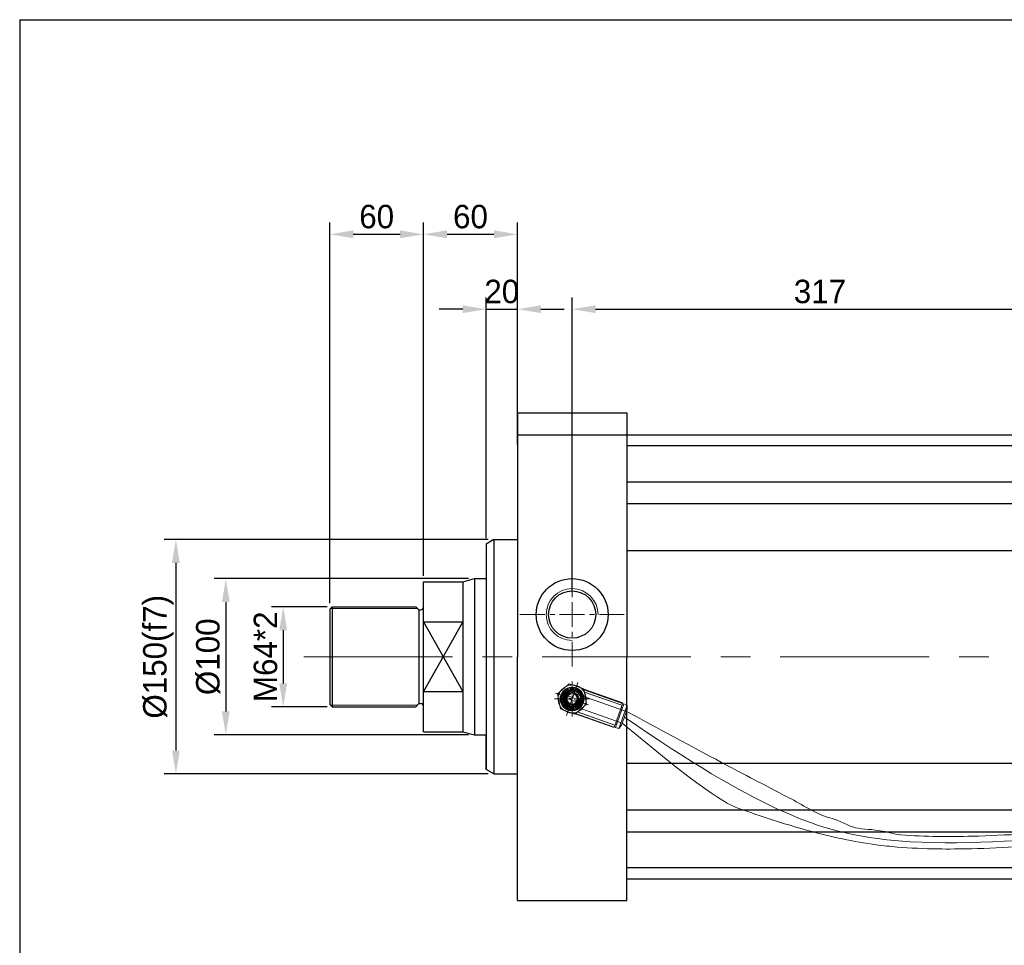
# Model space of a CAD drawing. Header units: millimetres. Extents: x 19428 to 21388, y 4581 to 5923.
# Tile 2 of 17: x 19428 to 20058, y 5330 to 5923. Entities that reach past the tile are written whole.
import ezdxf

# ---------------------------------------------------------------- set-up
doc = ezdxf.new("R2010")
doc.units = ezdxf.units.MM
doc.linetypes.add('CENTER', pattern=[50.8, 31.75, -6.35, 6.35, -6.35])
doc.layers.get('Defpoints').update_dxf_attribs({"lineweight": 25})
for name, color, linetype, lineweight in [('图层1', 7, 'Continuous', 25), ('图层2', 3, 'CENTER', 13), ('图层3', 2, 'Continuous', 13), ('图层4', 1, 'Continuous', 30), ('图层7', 4, 'Continuous', 13)]:
    doc.layers.add(name, color=color, linetype=linetype, lineweight=lineweight)
doc.dimstyles.new('ISO-25', dxfattribs={"dimtxt": 2.5, "dimasz": 2.5, "dimexe": 1.25, "dimexo": 0.625, "dimtad": 1, "dimtxsty": 'Standard', "dimcen": 2.5, "dimadec": 0, "dimazin": 0, "dimtfac": 1, "dimtmove": 0, "dimatfit": 3, "dimfxl": 1, "dimarcsym": 0})

# ---------------------------------------------------------------- blocks, each defined once
blk = doc.blocks.new('*D2066')
at = {"layer": 'Defpoints', "color": 0}
for p in [(19718.95, 5564.95), (19559.99, 5464.95), (19718.95, 5464.95)]:
    blk.add_point(p, dxfattribs=at)
at = {"layer": '图层3', "color": 0, "lineweight": -2}
for p, q in [((19715.2, 5564.95), (19552.49, 5564.95)), ((19559.99, 5549.95), (19559.99, 5479.95)), ((19715.2, 5464.95), (19552.49, 5464.95))]:
    blk.add_line(p, q, dxfattribs=at)
at = {"layer": '图层3', "color": 0}
for points in [[(19562.49, 5549.95), (19557.49, 5549.95), (19559.99, 5564.95)], [(19557.49, 5479.95), (19562.49, 5479.95), (19559.99, 5464.95)]]:
    blk.add_solid(points, dxfattribs=at)
at = {"layer": '图层3', "color": 0, "insert": (19548.74, 5514.95), "char_height": 15, "attachment_point": 5, "rotation": 90}
blk.add_mtext('%%C100', dxfattribs=at)
blk = doc.blocks.new('*D2067')
at = {"layer": 'Defpoints', "color": 0}
for p in [(19731.48, 5589.95), (19528.08, 5439.95), (19731.48, 5439.95)]:
    blk.add_point(p, dxfattribs=at)
at = {"layer": '图层3', "color": 0, "lineweight": -2}
for p, q in [((19727.73, 5589.95), (19520.58, 5589.95)), ((19528.08, 5574.95), (19528.08, 5454.95)), ((19727.73, 5439.95), (19520.58, 5439.95))]:
    blk.add_line(p, q, dxfattribs=at)
at = {"layer": '图层3', "color": 0}
for points in [[(19530.58, 5574.95), (19525.58, 5574.95), (19528.08, 5589.95)], [(19525.58, 5454.95), (19530.58, 5454.95), (19528.08, 5439.95)]]:
    blk.add_solid(points, dxfattribs=at)
at = {"layer": '图层3', "color": 0, "insert": (19516.83, 5514.95), "char_height": 15, "attachment_point": 5, "rotation": 90}
blk.add_mtext('%%C150(f7)', dxfattribs=at)
blk = doc.blocks.new('*D2068')
at = {"layer": 'Defpoints', "color": 0}
for p in [(19746.48, 5785.26), (19746.48, 5647.08), (19686.48, 5562.95)]:
    blk.add_point(p, dxfattribs=at)
at = {"layer": '图层3', "color": 0, "lineweight": -2}
for p, q in [((19686.48, 5566.7), (19686.48, 5792.76)), ((19746.48, 5650.83), (19746.48, 5792.76)), ((19701.48, 5785.26), (19731.48, 5785.26))]:
    blk.add_line(p, q, dxfattribs=at)
at = {"layer": '图层3', "color": 0}
for points in [[(19701.48, 5787.76), (19701.48, 5782.76), (19686.48, 5785.26)], [(19731.48, 5782.76), (19731.48, 5787.76), (19746.48, 5785.26)]]:
    blk.add_solid(points, dxfattribs=at)
at = {"layer": '图层3', "color": 0, "insert": (19716.48, 5796.51), "char_height": 15, "attachment_point": 5}
blk.add_mtext('60', dxfattribs=at)
blk = doc.blocks.new('*D2070')
at = {"layer": 'Defpoints', "color": 0}
for p in [(20098.48, 5737.34), (20098.48, 5557.95), (19781.48, 5552.6)]:
    blk.add_point(p, dxfattribs=at)
at = {"layer": '图层3', "color": 0, "lineweight": -2}
for p, q in [((19781.48, 5556.35), (19781.48, 5744.84)), ((20098.48, 5561.7), (20098.48, 5744.84)), ((19796.48, 5737.34), (20083.48, 5737.34))]:
    blk.add_line(p, q, dxfattribs=at)
at = {"layer": '图层3', "color": 0}
for points in [[(19796.48, 5739.84), (19796.48, 5734.84), (19781.48, 5737.34)], [(20083.48, 5734.84), (20083.48, 5739.84), (20098.48, 5737.34)]]:
    blk.add_solid(points, dxfattribs=at)
at = {"layer": '图层3', "color": 0, "insert": (19939.98, 5748.59), "char_height": 15, "attachment_point": 5}
blk.add_mtext('317', dxfattribs=at)
blk = doc.blocks.new('*D2071')
at = {"layer": 'Defpoints', "color": 0}
for p in [(19746.48, 5737.34), (19746.48, 5670.95), (19726.48, 5587.07)]:
    blk.add_point(p, dxfattribs=at)
at = {"layer": '图层3', "color": 0, "lineweight": -2}
for p, q in [((19726.48, 5590.82), (19726.48, 5744.84)), ((19746.48, 5674.7), (19746.48, 5744.84)), ((19711.48, 5737.34), (19696.48, 5737.34)), ((19726.48, 5737.34), (19746.48, 5737.34)), ((19761.48, 5737.34), (19776.48, 5737.34))]:
    blk.add_line(p, q, dxfattribs=at)
at = {"layer": '图层3', "color": 0}
for points in [[(19711.48, 5734.84), (19711.48, 5739.84), (19726.48, 5737.34)], [(19761.48, 5739.84), (19761.48, 5734.84), (19746.48, 5737.34)]]:
    blk.add_solid(points, dxfattribs=at)
at = {"layer": '图层3', "color": 0, "insert": (19736.48, 5748.59), "char_height": 15, "attachment_point": 5}
blk.add_mtext('20', dxfattribs=at)
blk = doc.blocks.new('*D2072')
at = {"layer": 'Defpoints', "color": 0}
for p in [(19686.48, 5785.26), (19686.48, 5562.95), (19626.48, 5545.45)]:
    blk.add_point(p, dxfattribs=at)
at = {"layer": '图层3', "color": 0, "lineweight": -2}
for p, q in [((19626.48, 5549.2), (19626.48, 5792.76)), ((19686.48, 5566.7), (19686.48, 5792.76)), ((19641.48, 5785.26), (19671.48, 5785.26))]:
    blk.add_line(p, q, dxfattribs=at)
at = {"layer": '图层3', "color": 0}
for points in [[(19641.48, 5787.76), (19641.48, 5782.76), (19626.48, 5785.26)], [(19671.48, 5782.76), (19671.48, 5787.76), (19686.48, 5785.26)]]:
    blk.add_solid(points, dxfattribs=at)
at = {"layer": '图层3', "color": 0, "insert": (19656.48, 5796.51), "char_height": 15, "attachment_point": 5}
blk.add_mtext('60', dxfattribs=at)
blk = doc.blocks.new('*D2073')
at = {"layer": 'Defpoints', "color": 0}
for p in [(19628.48, 5546.95), (19596.68, 5482.95), (19628.48, 5482.95)]:
    blk.add_point(p, dxfattribs=at)
at = {"layer": '图层3', "color": 0, "lineweight": -2}
for p, q in [((19624.73, 5546.95), (19589.18, 5546.95)), ((19596.68, 5531.95), (19596.68, 5497.95)), ((19624.73, 5482.95), (19589.18, 5482.95))]:
    blk.add_line(p, q, dxfattribs=at)
at = {"layer": '图层3', "color": 0}
for points in [[(19599.18, 5531.95), (19594.18, 5531.95), (19596.68, 5546.95)], [(19594.18, 5497.95), (19599.18, 5497.95), (19596.68, 5482.95)]]:
    blk.add_solid(points, dxfattribs=at)
at = {"layer": '图层3', "color": 0, "insert": (19585.43, 5514.95), "char_height": 15, "attachment_point": 5, "rotation": 90}
blk.add_mtext('M64*2', dxfattribs=at)

msp = doc.modelspace()

# ---------------------------------------------------------------- linework, layer by layer
at = {"layer": '图层1', "ltscale": 3}
for p, q in [((19746.485, 5670.953), (19816.485, 5670.953)), ((21231.485, 5649.953), (19816.485, 5649.953)), ((19731.485, 5589.953), (19746.485, 5589.953)), ((19686.485, 5562.953), (19711.485, 5562.953)), ((19718.949, 5564.953), (19726.485, 5564.953)), ((19626.485, 5545.453), (19627.985, 5546.953)), ((19627.985, 5546.953), (19681.485, 5546.953)), ((19683.485, 5544.953), (19684.485, 5544.953)), ((19683.485, 5484.953), (19684.485, 5484.953)), ((19626.485, 5484.453), (19627.985, 5482.953)), ((19627.985, 5482.953), (19681.485, 5482.953)), ((19686.485, 5466.953), (19711.485, 5466.953)), ((19718.949, 5464.953), (19726.485, 5464.953)), ((19731.485, 5439.953), (19746.485, 5439.953)), ((20425.485, 5379.953), (19816.485, 5379.953)), ((19746.485, 5358.953), (19816.485, 5358.953))]:
    msp.add_line(p, q, dxfattribs=at)
at = {"layer": '图层1'}
for p, q in [((19746.485, 5670.953), (19746.485, 5514.953)), ((19816.485, 5670.953), (19816.485, 5514.953)), ((19746.485, 5656.953), (21231.485, 5656.953)), ((19816.485, 5626.953), (21231.485, 5626.953)), ((19816.485, 5612.953), (21231.485, 5612.953)), ((19731.485, 5589.953), (19726.485, 5587.066)), ((19726.485, 5587.066), (19726.485, 5442.84)), ((19731.485, 5589.953), (19731.485, 5439.953)), ((19816.485, 5582.953), (21231.485, 5582.953)), ((19686.485, 5466.953), (19686.485, 5562.953)), ((19711.485, 5562.953), (19718.949, 5564.953)), ((19711.485, 5562.953), (19711.485, 5466.953)), ((19718.949, 5564.953), (19718.949, 5464.953)), ((19626.485, 5545.453), (19626.485, 5484.453)), ((19627.985, 5546.953), (19627.985, 5482.953)), ((19683.485, 5544.953), (19681.485, 5546.953)), ((19683.485, 5544.953), (19683.485, 5484.953)), ((19711.485, 5537.263), (19686.485, 5492.643)), ((19686.485, 5537.263), (19711.485, 5492.643)), ((19686.485, 5537.263), (19711.485, 5537.263)), ((19746.485, 5358.953), (19746.485, 5514.953)), ((19816.485, 5358.953), (19816.485, 5514.953)), ((19686.485, 5492.643), (19711.485, 5492.643)), ((19683.485, 5484.953), (19681.485, 5482.953)), ((19711.485, 5466.953), (19718.949, 5464.953)), ((19726.485, 5442.84), (19726.485, 5464.953)), ((19731.485, 5439.953), (19726.485, 5442.84)), ((19816.485, 5446.953), (21231.485, 5446.953)), ((19816.485, 5416.953), (21231.485, 5416.953)), ((19816.485, 5402.953), (21231.485, 5402.953)), ((19816.485, 5372.953), (21231.485, 5372.953))]:
    msp.add_line(p, q, dxfattribs=at)
for centre, radius in [((19781.485, 5541.953), 23), ((19781.485, 5541.953), 15.1), ((19781.485, 5487.953), 7.5), ((19781.485, 5487.953), 7.5), ((19781.485, 5487.953), 7.5), ((19781.485, 5487.953), 7.5), ((19781.485, 5487.953), 4.25), ((19781.485, 5487.953), 4.25), ((19781.485, 5487.953), 4.25), ((19781.485, 5487.953), 4.25)]:
    msp.add_circle(centre, radius, dxfattribs=at)
for centre, start, end in [((19684.485, 5546.953), 270, 0), ((19684.485, 5482.953), 0, 90)]:
    msp.add_arc(centre, 2, start, end, dxfattribs=at)
at = {"layer": '图层2', "ltscale": 0.5}
for p, q in [((19781.485, 5575.352), (19781.485, 5508.554)), ((19748.086, 5541.953), (19814.884, 5541.953))]:
    msp.add_line(p, q, dxfattribs=at)
at = {"layer": '图层2', "ltscale": 3}
msp.add_line((19609.814, 5514.953), (21301.485, 5514.953), dxfattribs=at)
at = {"layer": '图层2', "ltscale": 0.3}
for p, q in [((19777.788, 5477.407), (19785.181, 5498.499)), ((19777.788, 5477.407), (19785.181, 5498.499)), ((19781.485, 5476.778), (19781.485, 5499.128)), ((19781.485, 5476.778), (19781.485, 5499.128)), ((19792.031, 5484.256), (19770.938, 5491.649)), ((19792.031, 5484.256), (19770.938, 5491.649)), ((19792.66, 5487.953), (19770.309, 5487.953)), ((19792.66, 5487.953), (19770.309, 5487.953))]:
    msp.add_line(p, q, dxfattribs=at)
at = {"layer": '图层4'}
for q in [(21388.161, 5922.59), (19428.161, 4592.59)]:
    msp.add_line((19428.161, 5922.59), q, dxfattribs=at)
at = {"layer": '图层7'}
for p, q in [((19626.885, 5545.853), (19682.585, 5545.853)), ((19779.665, 5497.598), (19772.222, 5491.199)), ((19788.928, 5494.351), (19779.665, 5497.598)), ((19772.222, 5491.199), (19774.042, 5481.555)), ((19784.722, 5497.188), (19778.248, 5478.717)), ((19782.573, 5491.057), (19782.808, 5491.728)), ((19816.215, 5480.019), (19782.808, 5491.728)), ((19787.178, 5494.858), (19788.949, 5494.238)), ((19787.888, 5494.206), (19789.03, 5493.806)), ((19790.747, 5484.706), (19788.928, 5494.351)), ((19788.949, 5494.238), (19813.896, 5485.494)), ((19789.03, 5493.806), (19813.77, 5485.135)), ((19789.268, 5492.372), (19813.348, 5483.932)), ((19789.303, 5492.36), (19813.348, 5483.932)), ((19786.208, 5485.397), (19776.2, 5488.905)), ((19776.762, 5490.509), (19786.77, 5487.001)), ((19808.339, 5469.64), (19813.896, 5485.494)), ((19626.885, 5484.053), (19682.585, 5484.053)), ((19774.042, 5481.555), (19783.305, 5478.308)), ((19780.162, 5484.178), (19780.397, 5484.849)), ((19780.162, 5484.178), (19813.569, 5472.469)), ((19781.622, 5479.004), (19783.392, 5478.383)), ((19782.582, 5479.07), (19783.725, 5478.67)), ((19783.305, 5478.308), (19790.747, 5484.706)), ((19783.725, 5478.67), (19808.465, 5469.999)), ((19784.806, 5479.642), (19808.886, 5471.202)), ((19784.841, 5479.629), (19808.886, 5471.202)), ((19809.321, 5469.719), (19814.613, 5484.819)), ((19811.409, 5468.987), (19816.702, 5484.087)), ((19813.731, 5482.302), (19812.881, 5482.6)), ((19813.128, 5471.211), (19816.656, 5481.277)), ((19816.702, 5484.087), (19814.613, 5484.819)), ((19816.656, 5481.277), (19816.702, 5484.087)), ((19783.392, 5478.383), (19808.339, 5469.64)), ((19809.353, 5472.534), (19810.203, 5472.236)), ((19809.321, 5469.719), (19811.409, 5468.987)), ((19811.409, 5468.987), (19813.128, 5471.211)), ((20020.485, 5379.953), (19816.485, 5379.953))]:
    msp.add_line(p, q, dxfattribs=at)
for radius in [7.16, 6.579, 5.96, 5.37, 3.58, 3.289]:
    msp.add_circle((19781.485, 5487.953), radius, dxfattribs=at)
for centre, radius, start, end in [((19781.485, 5541.953), 16.6, 0, 270), ((19781.485, 5487.953), 8.95, 148.930717, 172.438601), ((19781.485, 5487.953), 8.95, 112.438601, 148.930717), ((19781.485, 5487.953), 5.723, 325.684659, 265.684659), ((19781.485, 5487.953), 4.9, 90, 0), ((19781.485, 5487.953), 4.9, 90, 0), ((19781.485, 5487.953), 4.9, 70.684659, 340.684659), ((19781.485, 5487.953), 4.9, 70.684659, 340.684659), ((19781.485, 5487.953), 4.17, 352.446082, 148.923237), ((19781.485, 5487.953), 8.95, 88.930717, 112.438601), ((19781.485, 5487.953), 8.95, 52.438601, 88.930717), ((19781.485, 5487.953), 8.95, 28.930717, 52.438601), ((19781.485, 5487.953), 8.95, 352.438601, 28.930717), ((19781.485, 5487.953), 8.95, 172.438601, 208.930717), ((19781.485, 5487.953), 4.17, 172.446082, 328.923237), ((19781.485, 5487.953), 8.95, 328.930717, 352.438601), ((19781.485, 5487.953), 8.95, 208.930717, 232.438601), ((19781.485, 5487.953), 8.95, 232.438601, 268.930717), ((19781.485, 5487.953), 8.95, 268.930717, 292.438601), ((19781.485, 5487.953), 8.95, 292.438601, 328.930717)]:
    msp.add_arc(centre, radius, start, end, dxfattribs=at)
for points, knots in [([(20248.313, 5403.537), (20247.879, 5403.545), (20247.445, 5403.553), (20227.433, 5403.912), (20207.838, 5404.218), (20178.832, 5404.378), (20169.449, 5404.385), (20141.268, 5404.22), (20122.438, 5403.864), (20098.014, 5402.915), (20092.473, 5402.663), (20081.403, 5402.115), (20075.871, 5401.821), (20059.3, 5400.966), (20048.284, 5400.43), (20030.008, 5399.961), (20022.715, 5399.886), (20007.444, 5400.103), (19999.474, 5400.434), (19986.98, 5401.436), (19985.085, 5402.427), (19973.656, 5404.582), (19967.695, 5404.49), (19957.814, 5406.615), (19952.381, 5410.243), (19938.914, 5413.707), (19930.257, 5419.326), (19906.565, 5431.962), (19887.808, 5441.242), (19816.215, 5480.019)], [785.1898541, 785.1898541, 785.1898541, 785.1898541, 786.495562, 786.495562, 845.3539452, 845.3539452, 873.4602817, 873.4602817, 929.6729545, 929.6729545, 946.1394791, 946.1394791, 962.6060036, 962.6060036, 995.5390527, 995.5390527, 1017.5476722, 1017.5476722, 1041.8555604, 1041.8555604, 1055.9309424, 1055.9309424, 1071.8134789, 1071.8134789, 1087.6960155, 1087.6960155, 1119.4610885, 1119.4610885, 1174.1194009, 1174.1194009, 1174.1194009, 1174.1194009]), ([(20248.313, 5395.536), (20248.191, 5395.538), (20248.069, 5395.54), (20228.567, 5395.892), (20209.192, 5396.199), (20179.855, 5396.377), (20169.905, 5396.388), (20140.035, 5396.211), (20120.094, 5395.816), (20094.854, 5394.767), (20089.6, 5394.515), (20079.072, 5393.982), (20073.8, 5393.701), (20057.97, 5392.892), (20047.399, 5392.395), (20029.612, 5391.955), (20022.392, 5391.887), (20006.564, 5392.118), (19997.96, 5392.491), (19984.913, 5393.602), (19980.448, 5394.08), (19968.762, 5395.629), (19961.577, 5396.888), (19947.302, 5399.889), (19940.209, 5401.63), (19919.046, 5407.396), (19905.088, 5411.965), (19881.565, 5420.145), (19871.953, 5423.627), (19813.569, 5472.469)], [785.0440313, 785.0440313, 785.0440313, 785.0440313, 785.4116501, 785.4116501, 843.710827, 843.710827, 873.6129895, 873.6129895, 933.4173144, 933.4173144, 949.1208449, 949.1208449, 964.8243755, 964.8243755, 996.2314366, 996.2314366, 1017.706116, 1017.706116, 1043.3873686, 1043.3873686, 1056.7886601, 1056.7886601, 1078.5449409, 1078.5449409, 1100.3012217, 1100.3012217, 1143.8137833, 1143.8137833, 1174.1185918, 1174.1185918, 1174.1185918, 1174.1185918]), ([(20248.313, 5399.536), (20197.629, 5400.453), (20106.803, 5401.578), (19975.549, 5389.9), (19900.457, 5417.624), (19814.892, 5476.244)], [785.5428934, 785.5428934, 785.5428934, 785.5428934, 937.971309, 1058.4784222, 1174.5449253, 1174.5449253, 1174.5449253, 1174.5449253])]:
    msp.add_open_spline(points, degree=3, knots=knots, dxfattribs=at)

# ---------------------------------------------------------------- dimensions: what is measured, and where the dimension line sits
at = {"layer": '图层3'}
for base, p1, p2, picture, middle in [((19686.485, 5785.26), (19626.485, 5545.453), (19686.485, 5562.953), '*D2072', (19656.485, 5796.51)), ((19746.485, 5785.26), (19686.485, 5562.953), (19746.485, 5647.084), '*D2068', (19716.485, 5796.51)), ((20098.485, 5737.339), (19781.485, 5552.602), (20098.485, 5557.953), '*D2070', (19939.985, 5748.589))]:
    dim = msp.add_linear_dim(base=base, p1=p1, p2=p2, dimstyle='ISO-25', override={"dimscale": 6, "dimdsep": 46, "dimpost": ''}, dxfattribs=at)
    dim.commit()
    dim.dimension.update_dxf_attribs({"geometry": picture, "text_midpoint": middle})
dim = msp.add_linear_dim(base=(19746.485, 5737.339), p1=(19726.485, 5587.066), p2=(19746.485, 5670.953), dimstyle='ISO-25', override={"dimscale": 6, "dimdsep": 46, "dimpost": ''}, dxfattribs=at)
dim.commit()
dim.dimension.update_dxf_attribs({"geometry": '*D2071', "text_midpoint": (19736.485, 5737.339), "dimtype": 160})
for base, p1, p2, override, picture, middle in [((19528.08, 5439.953), (19731.485, 5589.953), (19731.485, 5439.953), {"dimscale": 6, "dimdsep": 46, "dimpost": '%%C<>(f7)'}, '*D2067', (19516.83, 5514.953)), ((19559.99, 5464.953), (19718.949, 5564.953), (19718.949, 5464.953), {"dimscale": 6, "dimdsep": 46, "dimpost": '%%C<>'}, '*D2066', (19548.74, 5514.953))]:
    dim = msp.add_linear_dim(base=base, p1=p1, p2=p2, angle=90, dimstyle='ISO-25', override=override, dxfattribs=at)
    dim.commit()
    dim.dimension.update_dxf_attribs({"geometry": picture, "text_midpoint": middle})
dim = msp.add_linear_dim(base=(19596.678, 5482.953), p1=(19628.485, 5546.953), p2=(19628.485, 5482.953), angle=90, dimstyle='ISO-25', override={"dimscale": 6, "dimdsep": 46, "dimpost": 'M<>*2'}, dxfattribs=at)
dim.commit()
dim.dimension.update_dxf_attribs({"geometry": '*D2073', "text_midpoint": (19596.678, 5514.953), "dimtype": 160})

doc.saveas('drawing.dxf')
